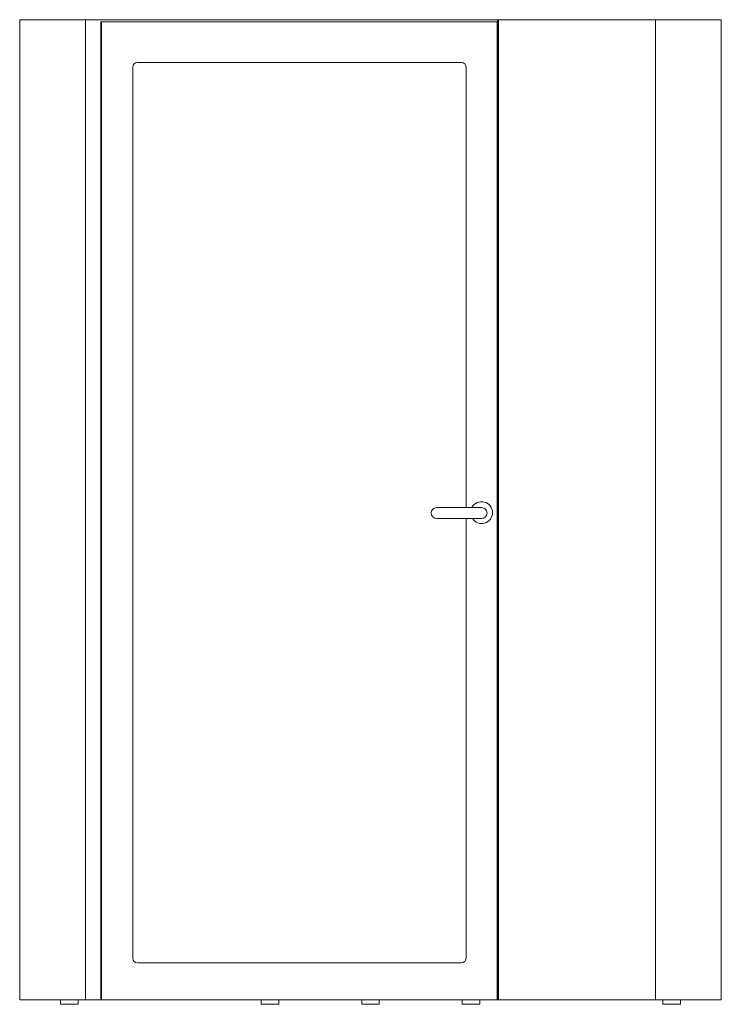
# Model space of a CAD drawing. Header units: millimetres. Extents: x -800 to 800, y 0 to 2247.
import ezdxf

# ---------------------------------------------------------------- set-up
doc = ezdxf.new("R2010")
doc.units = ezdxf.units.MM

# ---------------------------------------------------------------- blocks, each defined once
blk = doc.blocks.new('A$C170307DA')
at = {"color": 0, "linetype": 'Continuous', "lineweight": 0, "extrusion": (2.22045e-16, 1, -2.22045e-16)}
for p, q in [((-800, 2247), (-800, 10)), ((-649.8, 2247), (-800, 2247)), ((-649.8, 2247), (649.7, 2247)), ((-649.8, 10), (-649.8, 2247)), ((-615.2, 2242), (289.7, 2242)), ((-615.2, 10), (-615.2, 2242)), ((-613.2, 2242), (288.8, 2242)), ((-613.2, 10), (-613.2, 2242)), ((288.8, 2242), (288.8, 10)), ((289.7, 2242), (289.7, 2245)), ((289.7, 2245), (291.8, 2245)), ((291.8, 2242), (289.7, 2242)), ((289.7, 10), (289.7, 2242)), ((291.8, 2245), (291.8, 2242)), ((291.8, 2242), (291.8, 10)), ((649.7, 2247), (649.7, 10)), ((800, 2247), (649.7, 2247)), ((800, 10), (800, 2247)), ((288.8, 2173), (289.7, 2173)), ((288.8, 2173), (289.7, 2173)), ((-541.7, 105), (-541.7, 2139)), ((-531.7, 2149), (207.8, 2149)), ((217.8, 2139), (217.8, 1133.6)), ((253.4, 1133.6), (150.9, 1133.6)), ((150.9, 1108.6), (253.4, 1108.6)), ((217.8, 1108.6), (217.8, 105)), ((-60.2, 95), (-531.7, 95)), ((207.8, 95), (-60.2, 95)), ((289.7, 67.9), (288.8, 67.9)), ((-800, 10), (-649.8, 10)), ((-707, 10), (-707, 0)), ((-707, 0), (-667, 0)), ((-667, 0), (-667, 10)), ((-615.2, 10), (-649.8, 10)), ((-613.2, 10), (-615.2, 10)), ((288.8, 10), (-613.2, 10)), ((-249, 10), (-249, 0)), ((-209, 0), (-209, 10)), ((-20, 10), (-20, 0)), ((20, 0), (20, 10)), ((209, 10), (209, 0)), ((249, 0), (249, 10)), ((289.7, 18), (288.8, 18)), ((289.7, 10), (288.8, 10)), ((291.8, 10), (289.7, 10)), ((649.7, 10), (291.8, 10)), ((649.7, 10), (800, 10)), ((667, 10), (667, 0)), ((707, 0), (707, 10)), ((-249, 0), (-209, 0)), ((-20, 0), (20, 0)), ((209, 0), (249, 0)), ((667, 0), (707, 0))]:
    blk.add_line(p, q, dxfattribs=at)
at = {"color": 0, "linetype": 'Continuous', "lineweight": 0, "extrusion": (0, -2.22045e-16, -1)}
for centre, start, end in [((531.7, 2139), 0, 90), ((-207.8, 2139), 90, 180), ((531.7, 105), 270, 0), ((-207.8, 105), 180, 270)]:
    blk.add_arc(centre, 10, start, end, dxfattribs=at)
at = {"color": 0, "linetype": 'Continuous', "lineweight": 0}
for centre, radius, start, end in [((253.4, 1122), 25, 0, 152.2715), ((150.9, 1121.1), 12.5, 90, 270), ((253.4, 1121.1), 12.5, 270, 90), ((253.4, 1122), 25, 212.3248, 0)]:
    blk.add_arc(centre, radius, start, end, dxfattribs=at)

msp = doc.modelspace()

# ---------------------------------------------------------------- block references
msp.add_blockref('A$C170307DA', (0, 0))

doc.saveas('drawing.dxf')
